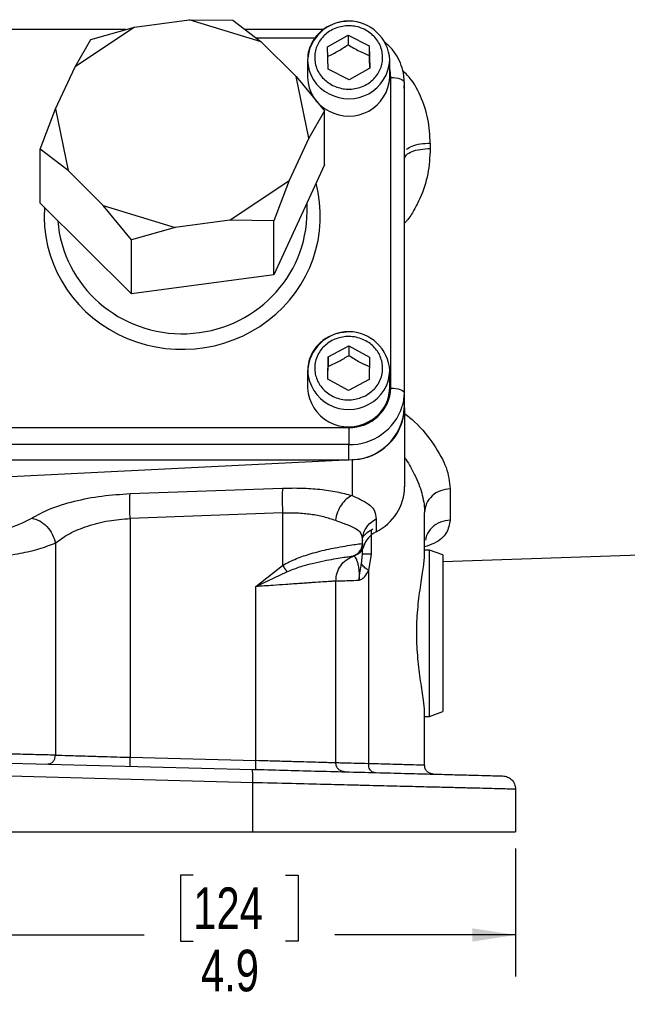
# Model space of a CAD drawing. Header units: inches. Extents: x 0.1 to 16.9, y 0.1 to 10.9.
# Tile 4 of 12: x 4.1 to 5.9, y 3.9 to 6.8. Entities that reach past the tile are written whole.
import ezdxf

# ---------------------------------------------------------------- set-up
doc = ezdxf.new("R2010")
doc.units = ezdxf.units.IN
doc.header["$MEASUREMENT"] = 0
doc.layers.add('DIMENSION', color=7, linetype='Continuous')
doc.styles.add('SLDTEXTSTYLE0', font='TXT', dxfattribs={"width": 0.75})
doc.dimstyles.new('SLDDIMSTYLE0', dxfattribs={"dimtxt": 0.125, "dimasz": 0.13, "dimexe": 0, "dimexo": 0.0625, "dimgap": 0.03125, "dimtad": 0, "dimtih": 1, "dimtoh": 1, "dimdec": 1, "dimlfac": 1.5, "dimrnd": 1e-09, "dimzin": 12, "dimdsep": 46, "dimtxsty": 'SLDTEXTSTYLE0', "dimsah": 1, "dimcen": 0.09, "dimadec": 0, "dimazin": 3, "dimtfac": 1, "dimtdec": 1, "dimtofl": 0, "dimtmove": 0, "dimatfit": 3, "dimfxl": 0, "dimfrac": 2, "dimtolj": 1, "dimtzin": 12, "dimarcsym": 0})

# ---------------------------------------------------------------- blocks, each defined once
blk = doc.blocks.new('_D_4')
at = {"layer": 'DIMENSION'}
for p, q in [((2.3442, 4.3329), (2.3442, 3.9481)), ((5.5975, 4.3329), (5.5975, 3.9481)), ((4.6293, 4.2531), (4.5912, 4.2531)), ((4.5912, 4.2531), (4.5912, 4.0547)), ((4.9064, 4.2531), (4.9445, 4.2531)), ((4.9445, 4.2531), (4.9445, 4.0547)), ((2.3442, 4.0731), (4.4816, 4.0731)), ((4.5912, 4.0547), (4.6293, 4.0547)), ((4.9445, 4.0547), (4.9064, 4.0547)), ((5.5975, 4.0731), (5.0541, 4.0731))]:
    blk.add_line(p, q, dxfattribs=at)
for points in [[(2.3442, 4.0731), (2.4742, 4.0531), (2.4742, 4.0931)], [(5.5975, 4.0731), (5.4675, 4.0931), (5.4675, 4.0531)]]:
    blk.add_solid(points, dxfattribs=at)
at = {"layer": 'DIMENSION', "char_height": 0.125, "attachment_point": 1, "style": 'SLDTEXTSTYLE0'}
for s, insert in [('124', (4.6293, 4.2158)), ('4.9', (4.6524, 4.0288))]:
    blk.add_mtext(s, dxfattribs=dict(at, insert=insert))

msp = doc.modelspace()

# ---------------------------------------------------------------- linework, layer by layer
at = {"color": 7, "linetype": 'Continuous', "lineweight": 25}
for p, q in [((4.453, 6.8012), (4.6171, 6.8233)), ((4.8333, 6.7571), (4.6171, 6.8233)), ((4.6171, 6.8233), (4.7487, 6.8217)), ((4.7487, 6.8217), (4.8333, 6.7571)), ((4.4269, 6.7939), (2.8462, 6.7939)), ((4.453, 6.8012), (4.2745, 6.6819)), ((4.3214, 6.7642), (4.453, 6.8012)), ((5.0205, 6.7939), (4.785, 6.7939)), ((5.0329, 6.7418), (5.0943, 6.7769)), ((5.0943, 6.7769), (5.1576, 6.7448)), ((5.0943, 6.7769), (5.0943, 6.7482)), ((4.2745, 6.6819), (4.3214, 6.7642)), ((4.8333, 6.7571), (4.9388, 6.6524)), ((5.0348, 6.6746), (5.0329, 6.7418)), ((5.1576, 6.7448), (5.1594, 6.6776)), ((5.1576, 6.7448), (5.1576, 6.7161)), ((4.9729, 6.7021), (4.9729, 6.65)), ((5.2195, 6.65), (5.2195, 6.7021)), ((4.2159, 6.5552), (4.2745, 6.6819)), ((5.098, 6.6425), (5.0348, 6.6746)), ((5.1594, 6.6776), (5.098, 6.6425)), ((4.9765, 6.4669), (4.9388, 6.6524)), ((4.9388, 6.6524), (5.0234, 6.5492)), ((5.2229, 5.7164), (5.2229, 6.65)), ((5.2629, 6.6356), (5.2629, 5.7021)), ((5.2642, 6.6061), (5.2629, 6.6258)), ((5.2642, 5.6567), (5.2642, 6.6061)), ((4.169, 6.4342), (4.2159, 6.5552)), ((4.2159, 6.5552), (4.2536, 6.3697)), ((5.0234, 6.5492), (4.9765, 6.4669)), ((5.0234, 6.387), (5.0234, 6.5492)), ((4.9765, 6.4669), (4.9179, 6.3402)), ((5.3414, 6.4527), (5.3414, 6.4363)), ((4.169, 6.272), (4.169, 6.4342)), ((4.2536, 6.3697), (4.169, 6.4342)), ((4.3591, 6.265), (4.2536, 6.3697)), ((5.0234, 6.387), (4.8709, 6.057)), ((4.7394, 6.2209), (4.9179, 6.3402)), ((4.9179, 6.3402), (4.8709, 6.2192)), ((4.9712, 6.2472), (4.9712, 6.274)), ((4.4437, 5.9996), (4.169, 6.272)), ((4.4437, 6.1618), (4.3591, 6.265)), ((4.3591, 6.265), (4.5753, 6.1988)), ((4.7394, 6.2209), (4.5753, 6.1988)), ((4.8709, 6.2192), (4.7394, 6.2209)), ((4.8709, 6.057), (4.8709, 6.2192)), ((4.5753, 6.1988), (4.4437, 6.1618)), ((4.4437, 5.9996), (4.4437, 6.1618)), ((4.8709, 6.057), (4.4437, 5.9996)), ((5.0342, 5.8103), (5.0969, 5.8433)), ((5.0969, 5.8433), (5.1589, 5.8092)), ((5.0969, 5.8433), (5.0969, 5.8147)), ((5.0335, 5.7431), (5.0342, 5.8103)), ((5.0342, 5.8103), (5.0342, 5.7816)), ((5.1589, 5.8092), (5.1582, 5.7419)), ((4.9729, 5.7685), (4.9729, 5.7164)), ((5.0955, 5.7089), (5.0335, 5.7431)), ((5.1582, 5.7419), (5.0955, 5.7089)), ((5.2195, 5.7164), (5.2195, 5.7685)), ((5.2629, 5.7021), (5.2629, 5.6567)), ((5.2642, 5.6567), (5.2642, 5.4201)), ((2.8462, 5.5981), (5.0962, 5.5981)), ((5.0962, 5.5981), (5.0962, 5.5465)), ((5.0962, 5.5465), (2.8462, 5.5465)), ((5.0962, 5.5011), (5.0962, 5.5465)), ((2.8462, 5.5011), (5.0962, 5.5011)), ((3.9709, 5.4457), (5.1062, 5.5013)), ((5.1062, 5.5013), (5.1062, 5.3936)), ((4.4396, 5.3992), (4.8974, 5.4157)), ((5.4014, 5.4139), (5.4014, 5.3199)), ((4.8974, 5.3411), (4.4396, 5.3247)), ((4.8974, 5.3411), (4.8974, 5.1834)), ((5.3242, 5.2147), (5.3242, 5.3427)), ((4.4396, 5.3247), (4.4396, 4.6069)), ((5.1786, 5.3234), (5.1786, 5.2842)), ((4.2152, 5.2511), (4.2152, 4.6134)), ((5.1375, 5.2497), (5.1375, 5.2581)), ((5.1375, 5.2497), (5.1375, 5.2497)), ((5.1375, 5.2474), (5.1375, 5.2497)), ((5.1108, 5.2119), (5.1109, 5.212)), ((5.1126, 5.2125), (5.1148, 5.2132)), ((5.1148, 5.2132), (5.1156, 5.2135)), ((5.1156, 5.2135), (5.1176, 5.2142)), ((5.1176, 5.2142), (5.1176, 5.2145)), ((5.1348, 5.1887), (5.1375, 5.2176)), ((5.1375, 5.2176), (5.1375, 5.2348)), ((5.1633, 5.2176), (5.1561, 5.1683)), ((5.3389, 5.2296), (5.3242, 5.2296)), ((5.3789, 5.2151), (5.3389, 5.2296)), ((5.3389, 4.9796), (5.3389, 5.2296)), ((5.3789, 5.1951), (6.3319, 5.2284)), ((5.3789, 5.2151), (5.3789, 4.9796)), ((4.8174, 5.12), (4.8974, 5.1834)), ((4.8174, 5.12), (4.9106, 5.1644)), ((5.1561, 5.1683), (5.1561, 4.5877)), ((4.8174, 4.597), (4.8174, 5.12)), ((5.0575, 4.5901), (5.0575, 5.1365)), ((5.3389, 4.7295), (5.3389, 4.9796)), ((5.3789, 4.9796), (5.3789, 4.7441)), ((5.3242, 4.5831), (5.3242, 4.7444)), ((5.3389, 4.7295), (5.3789, 4.7441)), ((5.3242, 4.7295), (5.3389, 4.7295)), ((3.9709, 4.5926), (4.8068, 4.5707)), ((4.4396, 4.6069), (4.8174, 4.597)), ((4.8078, 4.5307), (3.9709, 4.5526)), ((4.8078, 4.3829), (4.8078, 4.5307)), ((5.5975, 4.511), (5.5975, 4.3829)), ((3.9709, 4.3829), (4.8078, 4.3829)), ((4.8078, 4.3829), (5.5975, 4.3829))]:
    msp.add_line(p, q, dxfattribs=at)
at = {"color": 8, "linetype": 'Continuous', "lineweight": 25}
for p, q in [((4.9953, 6.7682), (4.8187, 6.7682)), ((5.1633, 5.2897), (5.1633, 5.2176)), ((5.1409, 5.2406), (5.1406, 5.2415))]:
    msp.add_line(p, q, dxfattribs=at)
at = {"color": 8, "linetype": 'Continuous', "lineweight": 25, "flags": 128}
msp.add_lwpolyline([(5.2229, 6.65), (5.2204, 6.673), (5.2195, 6.6769)], dxfattribs=at)
at = {"color": 7, "linetype": 'Continuous', "lineweight": 25, "flags": 128}
for points in [[(5.2229, 6.65), (5.2307, 6.6497), (5.2382, 6.6489), (5.2451, 6.6476), (5.2511, 6.6458), (5.2561, 6.6436), (5.2598, 6.6411), (5.2621, 6.6384), (5.2629, 6.6356)], [(5.2229, 5.7164), (5.2307, 5.7161), (5.2382, 5.7153), (5.2451, 5.714), (5.2511, 5.7122), (5.2561, 5.71), (5.2598, 5.7076), (5.2621, 5.7049), (5.2629, 5.7021)], [(5.2629, 5.7021), (5.2597, 5.6717), (5.2572, 5.6617)]]:
    msp.add_lwpolyline(points, dxfattribs=at)
at = {"color": 7, "linetype": 'Continuous', "lineweight": 25}
for centre, radius, start, end in [((5.0962, 6.6957), 0.1235, 2.976, 177.024), ((5.0865, 6.6513), 0.1137, 180.6471, 244.3351), ((5.0967, 6.6565), 0.123, 241.0893, 356.9767), ((5.0962, 5.7621), 0.1235, 2.9769, 177.0231), ((5.0955, 5.7224), 0.1227, 182.822, 299.9833), ((5.1003, 5.7208), 0.1227, 268.1002, 357.965), ((5.1056, 5.7179), 0.1139, 296.7029, 359.2461), ((5.1015, 5.6624), 0.1614, 268.1002, 357.965), ((5.1035, 5.662), 0.1607, 270.9641, 358.0995), ((5.1099, 5.4224), 0.1543, 296.448, 359.1655), ((5.213, 5.2165), 0.0759, 116.9064, 161.5208)]:
    msp.add_arc(centre, radius, start, end, dxfattribs=at)
at = {"color": 8, "linetype": 'Continuous', "lineweight": 25}
for centre, radius, start, end in [((5.0865, 6.7033), 0.1137, 180.6471, 244.3351), ((5.0967, 6.7085), 0.123, 241.0893, 356.9767), ((5.0955, 5.7745), 0.1227, 182.822, 299.9833), ((5.1056, 5.77), 0.1139, 296.7029, 359.2461), ((5.0994, 5.7121), 0.1656, 268.8999, 342.3118)]:
    msp.add_arc(centre, radius, start, end, dxfattribs=at)
for centre, major_axis, ratio, start_param, end_param in [((4.5962, 6.2329), (0.415, 0), 0.964296, 3.076148, 6.53441), ((4.5962, 6.2472), (0.375, 0), 0.980315, 3.217926, 6.283185)]:
    msp.add_ellipse(centre, major_axis=major_axis, ratio=ratio, start_param=start_param, end_param=end_param, dxfattribs=at)
at = {"color": 7, "linetype": 'Continuous', "lineweight": 25}
for points, knots in [([(5.0962, 6.8186), (5.0861, 6.818), (5.0719, 6.8171), (5.052, 6.8112), (5.0357, 6.8043), (5.018, 6.793), (5.0017, 6.778), (4.9877, 6.7593), (4.978, 6.7372), (4.9731, 6.7206), (4.9734, 6.7119), (4.9734, 6.7115)], [0, 0, 0, 0, 0.165358, 0.23166, 0.341826, 0.45677, 0.580854, 0.71181, 0.849322, 0.993714, 1, 1, 1, 1]), ([(5.0475, 6.626), (5.0368, 6.6329), (5.0205, 6.6434), (5.0057, 6.6644), (4.9977, 6.6825), (4.9938, 6.7018), (4.9943, 6.7268), (5.0044, 6.7563), (5.0255, 6.7802), (5.0476, 6.7942), (5.0671, 6.8017), (5.0877, 6.8053), (5.1145, 6.8048), (5.1461, 6.7954), (5.1717, 6.7757), (5.1867, 6.755), (5.1947, 6.7369), (5.1985, 6.7176), (5.198, 6.6926), (5.188, 6.6631), (5.1669, 6.6392), (5.1447, 6.6252), (5.1253, 6.6177), (5.1047, 6.6142), (5.0777, 6.6144), (5.0594, 6.6214), (5.0475, 6.626)], [0, 0, 0, 0, 0.059864, 0.09209, 0.125, 0.15791, 0.190136, 0.25, 0.309864, 0.34209, 0.375, 0.40791, 0.440136, 0.5, 0.559864, 0.59209, 0.625, 0.65791, 0.690136, 0.75, 0.809864, 0.84209, 0.875, 0.90791, 0.940136, 1, 1, 1, 1]), ([(5.0329, 6.7131), (5.0439, 6.7184), (5.0644, 6.7281), (5.0848, 6.7419), (5.0943, 6.7482)], [0, 0, 0, 0, 0.534747, 1, 1, 1, 1]), ([(5.0943, 6.7482), (5.1056, 6.7415), (5.1268, 6.7288), (5.1478, 6.7201), (5.1576, 6.7161)], [0, 0, 0, 0, 0.534747, 1, 1, 1, 1]), ([(5.2629, 6.6356), (5.2626, 6.6421), (5.2619, 6.6591), (5.2553, 6.6863), (5.2414, 6.7152), (5.2238, 6.7394), (5.209, 6.7515), (5.2025, 6.7568)], [0, 0, 0, 0, 0.139447, 0.367837, 0.596322, 0.825165, 1, 1, 1, 1]), ([(5.1576, 6.7161), (5.1579, 6.7028), (5.1583, 6.689), (5.1586, 6.6775), (5.1586, 6.6771)], [0, 0, 0, 0, 0.97038, 1, 1, 1, 1]), ([(5.0962, 5.885), (5.0861, 5.8844), (5.0719, 5.8835), (5.052, 5.8776), (5.0357, 5.8707), (5.018, 5.8594), (5.0017, 5.8445), (4.9877, 5.8257), (4.9778, 5.8036), (4.9726, 5.7824), (4.9734, 5.769), (4.9737, 5.7639)], [0, 0, 0, 0, 0.153052, 0.21442, 0.316388, 0.422778, 0.537628, 0.658839, 0.786118, 0.919764, 1, 1, 1, 1]), ([(5.1463, 5.6932), (5.1345, 5.6884), (5.1163, 5.6811), (5.0893, 5.6805), (5.0686, 5.6837), (5.0491, 5.6909), (5.0267, 5.7046), (5.0052, 5.7282), (4.9946, 5.7575), (4.9937, 5.7825), (4.9972, 5.8019), (5.0049, 5.8201), (5.0196, 5.841), (5.0448, 5.8611), (5.0763, 5.8709), (5.103, 5.8718), (5.1238, 5.8685), (5.1433, 5.8613), (5.1657, 5.8477), (5.1872, 5.8241), (5.1977, 5.7947), (5.1987, 5.7697), (5.1952, 5.7504), (5.1874, 5.7322), (5.173, 5.7109), (5.1568, 5.7002), (5.1463, 5.6932)], [0, 0, 0, 0, 0.059864, 0.09209, 0.125, 0.15791, 0.190136, 0.25, 0.309864, 0.34209, 0.375, 0.40791, 0.440136, 0.5, 0.559864, 0.59209, 0.625, 0.65791, 0.690136, 0.75, 0.809864, 0.84209, 0.875, 0.90791, 0.940136, 1, 1, 1, 1]), ([(5.0342, 5.7816), (5.0454, 5.7865), (5.0663, 5.7956), (5.0872, 5.8086), (5.0969, 5.8147)], [0, 0, 0, 0, 0.534747, 1, 1, 1, 1]), ([(5.0969, 5.8147), (5.108, 5.8075), (5.1287, 5.7942), (5.1493, 5.7848), (5.1589, 5.7805)], [0, 0, 0, 0, 0.534747, 1, 1, 1, 1]), ([(5.0338, 5.7429), (5.0338, 5.7447), (5.034, 5.7563), (5.0341, 5.7701), (5.0342, 5.7816)], [0, 0, 0, 0, 0.157195, 1, 1, 1, 1]), ([(4.8974, 5.4157), (4.9165, 5.4161), (4.9549, 5.4167), (5.0103, 5.4127), (5.0622, 5.4053), (5.0916, 5.3975), (5.1062, 5.3936)], [0, 0, 0, 0, 0.246357, 0.496982, 0.74919, 1, 1, 1, 1]), ([(4.1444, 5.3257), (4.1617, 5.3352), (4.1967, 5.3545), (4.27, 5.3773), (4.3528, 5.3936), (4.4111, 5.3974), (4.4396, 5.3992)], [0, 0, 0, 0, 0.251919, 0.508037, 0.759698, 1, 1, 1, 1]), ([(5.1062, 5.3936), (5.1004, 5.3905), (5.0887, 5.3841), (5.0736, 5.366), (5.0617, 5.3438), (5.058, 5.3273), (5.0561, 5.3191)], [0, 0, 0, 0, 0.250006, 0.499998, 0.750005, 1, 1, 1, 1]), ([(5.1062, 5.3936), (5.1171, 5.3886), (5.1396, 5.3783), (5.1618, 5.3643), (5.1761, 5.347), (5.1778, 5.3313), (5.1786, 5.3234)], [0, 0, 0, 0, 0.231639, 0.476918, 0.734744, 1, 1, 1, 1]), ([(3.9709, 5.2793), (3.9878, 5.2809), (4.0224, 5.284), (4.0707, 5.2945), (4.1134, 5.3084), (4.1341, 5.3199), (4.1444, 5.3257)], [0, 0, 0, 0, 0.240965, 0.492289, 0.747829, 1, 1, 1, 1]), ([(4.1444, 5.3257), (4.1525, 5.3234), (4.1687, 5.3188), (4.1905, 5.3011), (4.2076, 5.2778), (4.2127, 5.26), (4.2152, 5.2511)], [0, 0, 0, 0, 0.249994, 0.499976, 0.749984, 1, 1, 1, 1]), ([(4.8974, 5.3411), (4.912, 5.3415), (4.9413, 5.3421), (4.9831, 5.3381), (5.0225, 5.3308), (5.0448, 5.323), (5.0561, 5.3191)], [0, 0, 0, 0, 0.2463996, 0.4948313, 0.7420557, 1, 1, 1, 1]), ([(4.2152, 5.2511), (4.2284, 5.2606), (4.2547, 5.2798), (4.3104, 5.3026), (4.3734, 5.319), (4.4179, 5.3228), (4.4396, 5.3247)], [0, 0, 0, 0, 0.25601, 0.513417, 0.763374, 1, 1, 1, 1]), ([(5.0561, 5.3191), (5.0683, 5.3147), (5.0926, 5.3059), (5.1183, 5.2955), (5.1347, 5.2812), (5.1366, 5.2658), (5.1375, 5.2581)], [0, 0, 0, 0, 0.247971, 0.49533, 0.745303, 1, 1, 1, 1]), ([(3.9709, 5.2045), (3.9946, 5.2059), (4.0429, 5.2089), (4.1096, 5.2191), (4.1703, 5.2331), (4.1997, 5.2449), (4.2152, 5.2511)], [0, 0, 0, 0, 0.242802, 0.495767, 0.734135, 1, 1, 1, 1]), ([(4.8974, 5.1834), (4.904, 5.1871), (4.9177, 5.1948), (4.9392, 5.204), (4.9613, 5.2122), (4.9849, 5.2196), (5.0105, 5.2265), (5.0373, 5.2328), (5.0659, 5.2385), (5.0943, 5.2434), (5.1179, 5.2469), (5.1337, 5.249), (5.1362, 5.2494), (5.1375, 5.2497)], [0, 0, 0, 0, 0.05804, 0.121656, 0.181764, 0.245538, 0.323978, 0.407603, 0.496572, 0.617574, 0.748497, 0.871284, 1, 1, 1, 1]), ([(5.1108, 5.2119), (5.115, 5.2139), (5.1234, 5.2178), (5.1317, 5.2279), (5.1366, 5.2388), (5.1372, 5.246), (5.1375, 5.2497)], [0, 0, 0, 0, 0.27977, 0.559537, 0.779763, 1, 1, 1, 1]), ([(5.1409, 5.2406), (5.1401, 5.2377), (5.1384, 5.2321), (5.1334, 5.2247), (5.1265, 5.2182), (5.1205, 5.2155), (5.1176, 5.2142)], [0, 0, 0, 0, 0.25192, 0.503164, 0.752496, 1, 1, 1, 1]), ([(5.1348, 5.235), (5.1349, 5.2352), (5.1358, 5.2371), (5.1368, 5.2405), (5.137, 5.2433), (5.1372, 5.2446)], [0, 0, 0, 0, 0.055567, 0.568, 1, 1, 1, 1]), ([(4.9106, 5.1644), (4.9233, 5.1695), (4.949, 5.1798), (4.9868, 5.1899), (5.0218, 5.1977), (5.0525, 5.2033), (5.0776, 5.2073), (5.0961, 5.2099), (5.1081, 5.2115), (5.1099, 5.2118), (5.1108, 5.2119)], [0, 0, 0, 0, 0.122415, 0.247577, 0.37369, 0.499666, 0.625316, 0.750635, 0.875305, 1, 1, 1, 1]), ([(5.1109, 5.212), (5.1114, 5.2117), (5.1123, 5.2112), (5.118, 5.2054), (5.1225, 5.1937), (5.1254, 5.1808), (5.1272, 5.1651), (5.1279, 5.1505), (5.1279, 5.143), (5.1279, 5.1392)], [0, 0, 0, 0, 0.283842, 0.551774, 0.675697, 0.791595, 0.898594, 0.949597, 1, 1, 1, 1]), ([(5.3242, 4.7445), (5.3235, 4.7551), (5.3219, 4.7786), (5.3123, 4.8339), (5.3034, 4.9025), (5.2994, 4.9768), (5.3028, 5.0514), (5.3114, 5.1193), (5.3214, 5.1773), (5.3233, 5.2022), (5.3242, 5.2147)], [0, 0, 0, 0, 0.110557, 0.244359, 0.370145, 0.495459, 0.620747, 0.74649, 0.872816, 1, 1, 1, 1]), ([(5.1279, 5.1392), (5.1279, 5.1392), (5.1279, 5.1392), (5.1279, 5.1392), (5.1279, 5.1392), (5.1279, 5.1392), (5.1279, 5.1392), (5.1279, 5.1392), (5.1279, 5.1392), (5.1279, 5.1392), (5.1279, 5.1392), (5.1279, 5.1392), (5.1279, 5.1395), (5.1279, 5.1402), (5.1279, 5.141), (5.1279, 5.1416), (5.1279, 5.1419), (5.1279, 5.1423), (5.128, 5.143), (5.128, 5.1442), (5.1281, 5.1459), (5.1282, 5.1483), (5.1285, 5.1518), (5.1291, 5.1567), (5.1302, 5.1641), (5.1323, 5.175), (5.1338, 5.1835), (5.1348, 5.1887)], [0, 0, 0, 0, 0.000387, 0.000578, 0.000598, 0.000604, 0.00061, 0.000616, 0.000623, 0.000645, 0.000834, 0.001712, 0.0032, 0.013797, 0.042063, 0.050351, 0.053046, 0.057814, 0.07301, 0.095051, 0.126704, 0.171959, 0.236771, 0.330288, 0.467535, 0.67471, 1, 1, 1, 1]), ([(5.1561, 5.1683), (5.151, 5.1719), (5.1406, 5.1792), (5.1367, 5.1855), (5.1348, 5.1887)], [0, 0, 0, 0, 0.499995, 1, 1, 1, 1]), ([(5.1279, 5.1392), (5.1295, 5.1396), (5.1352, 5.1413), (5.1456, 5.1506), (5.1524, 5.162), (5.1561, 5.1683)], [0, 0, 0, 0, 0.139884, 0.52827, 1, 1, 1, 1]), ([(5.0575, 5.1365), (5.0567, 5.1365), (5.055, 5.1364), (5.0415, 5.1354), (5.0197, 5.1339), (4.9946, 5.1322), (4.9712, 5.1306), (4.9521, 5.1293), (4.9306, 5.1278), (4.9031, 5.1259), (4.8655, 5.1233), (4.8348, 5.1212), (4.8174, 5.12)], [0, 0, 0, 0, 0.120065, 0.243321, 0.369788, 0.49948, 0.559839, 0.623234, 0.689668, 0.759139, 0.864253, 1, 1, 1, 1]), ([(5.0575, 5.1365), (5.0583, 5.1366), (5.06, 5.1366), (5.0738, 5.1372), (5.0954, 5.138), (5.117, 5.1388), (5.1279, 5.1392)], [0, 0, 0, 0, 0.241763, 0.489012, 0.741755, 1, 1, 1, 1]), ([(4.2152, 4.6134), (4.2012, 4.6138), (4.1719, 4.6145), (4.1118, 4.6159), (4.0431, 4.6175), (3.9949, 4.6187), (3.9709, 4.6192)], [0, 0, 0, 0, 0.238722, 0.499969, 0.74998, 1, 1, 1, 1]), ([(4.1923, 4.5868), (4.1956, 4.5872), (4.2023, 4.5881), (4.2098, 4.5952), (4.2144, 4.6041), (4.215, 4.6103), (4.2152, 4.6134)], [0, 0, 0, 0, 0.2796, 0.55921, 0.77958, 1, 1, 1, 1]), ([(4.2152, 4.6134), (4.228, 4.6131), (4.2548, 4.6123), (4.3065, 4.6108), (4.369, 4.609), (4.413, 4.6077), (4.4396, 4.6069)], [0, 0, 0, 0, 0.23784, 0.500044, 0.698604, 1, 1, 1, 1]), ([(5.0575, 4.5901), (5.0567, 4.5901), (5.055, 4.5902), (5.0415, 4.5906), (5.0197, 4.5912), (4.9896, 4.5921), (4.9519, 4.5932), (4.9154, 4.5942), (4.8816, 4.5952), (4.8517, 4.5961), (4.8294, 4.5967), (4.8174, 4.597)], [0, 0, 0, 0, 0.120191, 0.243561, 0.370113, 0.499848, 0.623463, 0.75913, 0.825792, 0.906085, 1, 1, 1, 1]), ([(5.1561, 4.5877), (5.1408, 4.5881), (5.1107, 4.5888), (5.0802, 4.5895), (5.061, 4.59), (5.0587, 4.5901), (5.0575, 4.5901)], [0, 0, 0, 0, 0.2619814, 0.5159738, 0.7619793, 1, 1, 1, 1]), ([(5.1731, 4.5611), (5.1706, 4.5616), (5.1655, 4.5628), (5.1599, 4.5699), (5.1566, 4.5786), (5.1563, 4.5847), (5.1561, 4.5877)], [0, 0, 0, 0, 0.279634, 0.559249, 0.779637, 1, 1, 1, 1]), ([(5.3242, 4.5831), (5.3221, 4.5832), (5.3178, 4.5833), (5.2836, 4.5842), (5.2314, 4.5857), (5.1817, 4.587), (5.1561, 4.5877)], [0, 0, 0, 0, 0.2481, 0.499972, 0.743507, 1, 1, 1, 1]), ([(4.8068, 4.5707), (4.838, 4.5699), (4.9013, 4.5682), (4.9955, 4.5657), (5.0892, 4.5633), (5.1799, 4.5609), (5.2652, 4.5587), (5.3424, 4.5567), (5.4095, 4.5549), (5.465, 4.5534), (5.5078, 4.5523), (5.5374, 4.5515), (5.5553, 4.5511), (5.5575, 4.551), (5.5586, 4.551)], [0, 0, 0, 0, 0.078032, 0.158314, 0.24071, 0.326281, 0.412792, 0.500054, 0.587301, 0.6738, 0.759364, 0.841727, 0.921989, 1, 1, 1, 1]), ([(5.5975, 4.511), (5.5963, 4.511), (5.594, 4.5111), (5.5745, 4.5116), (5.5457, 4.5123), (5.5099, 4.5132), (5.4702, 4.5142), (5.4233, 4.5154), (5.3782, 4.5165), (5.3381, 4.5175), (5.3051, 4.5183), (5.2696, 4.5192), (5.2316, 4.5201), (5.1909, 4.5211), (5.1478, 4.5222), (5.0924, 4.5236), (5.0188, 4.5254), (4.9204, 4.5279), (4.8472, 4.5297), (4.8078, 4.5307)], [0, 0, 0, 0, 0.079768, 0.160951, 0.243549, 0.306446, 0.370139, 0.43463, 0.49992, 0.534019, 0.569107, 0.605181, 0.642244, 0.680293, 0.719331, 0.759355, 0.825954, 0.906172, 1, 1, 1, 1])]:
    msp.add_open_spline(points, degree=3, knots=knots, dxfattribs=at)
at = {"color": 8, "linetype": 'Continuous', "lineweight": 25}
for points, knots in [([(5.3414, 6.4527), (5.3401, 6.4767), (5.3376, 6.5248), (5.3132, 6.5942), (5.2868, 6.6449), (5.2629, 6.6653), (5.2582, 6.6693)], [0, 0, 0, 0, 0.307872, 0.616024, 0.925223, 1, 1, 1, 1]), ([(5.3414, 6.4363), (5.3398, 6.4106), (5.3367, 6.3589), (5.3164, 6.2973), (5.293, 6.2516), (5.2775, 6.2265), (5.2666, 6.2142), (5.2642, 6.2115)], [0, 0, 0, 0, 0.317338, 0.635842, 0.799051, 0.95607, 1, 1, 1, 1]), ([(5.2642, 5.6404), (5.2743, 5.6321), (5.3114, 5.6016), (5.3544, 5.5455), (5.3939, 5.4766), (5.3989, 5.4348), (5.4014, 5.4139)], [0, 0, 0, 0, 0.111475, 0.408962, 0.704836, 1, 1, 1, 1]), ([(5.2642, 5.5076), (5.2657, 5.5054), (5.2722, 5.4961), (5.2838, 5.4763), (5.2979, 5.4495), (5.3096, 5.421), (5.3179, 5.3939), (5.3232, 5.3676), (5.3239, 5.3508), (5.3242, 5.3427)], [0, 0, 0, 0, 0.037509, 0.161912, 0.345704, 0.508489, 0.670338, 0.839879, 1, 1, 1, 1]), ([(5.4014, 5.3199), (5.3988, 5.3066), (5.3936, 5.2799), (5.3651, 5.2535), (5.3339, 5.2424), (5.3242, 5.2389)], [0, 0, 0, 0, 0.406373, 0.814211, 1, 1, 1, 1]), ([(5.4014, 5.3199), (5.3912, 5.3185), (5.3707, 5.3157), (5.3456, 5.2981), (5.33, 5.2783), (5.3279, 5.2643), (5.3273, 5.2598)], [0, 0, 0, 0, 0.28815, 0.576299, 0.864449, 1, 1, 1, 1])]:
    msp.add_open_spline(points, degree=3, knots=knots, dxfattribs=at)
msp.add_open_spline([(5.27, 6.4341), (5.2749, 6.4374), (5.2847, 6.4441), (5.3109, 6.451), (5.3312, 6.4521), (5.3414, 6.4527)], degree=3, dxfattribs=at)
at = {"color": 7, "linetype": 'Continuous', "lineweight": 25}
for points in [[(5.2642, 6.4059), (5.2653, 6.4098), (5.2676, 6.4176), (5.2854, 6.4275), (5.3108, 6.4346), (5.3312, 6.4358), (5.3414, 6.4363)], [(4.8974, 5.4157), (4.8972, 5.4122), (4.8967, 5.4051), (4.8965, 5.387), (4.8967, 5.3652), (4.8972, 5.3492), (4.8974, 5.3411)], [(4.4396, 5.3247), (4.4393, 5.3327), (4.4388, 5.3487), (4.4386, 5.3705), (4.4388, 5.3886), (4.4393, 5.3957), (4.4396, 5.3992)], [(5.4014, 5.4139), (5.3912, 5.4126), (5.3708, 5.4099), (5.3454, 5.3933), (5.3276, 5.3701), (5.3253, 5.3518), (5.3242, 5.3427)], [(5.1375, 5.2581), (5.1381, 5.2647), (5.1392, 5.278), (5.1478, 5.2963), (5.1608, 5.3124), (5.1727, 5.3197), (5.1786, 5.3234)], [(5.1382, 5.2686), (5.1426, 5.2735), (5.1515, 5.2832), (5.1631, 5.29), (5.1689, 5.2934)], [(5.1375, 5.2497), (5.1372, 5.2456), (5.1364, 5.2373), (5.1306, 5.2262), (5.1221, 5.2171), (5.1146, 5.2137), (5.1109, 5.212)], [(5.0575, 5.1365), (5.0583, 5.1447), (5.0597, 5.1612), (5.0713, 5.1834), (5.0883, 5.2017), (5.1033, 5.2085), (5.1108, 5.2119)], [(5.1633, 5.2176), (5.1594, 5.2176), (5.1518, 5.2176), (5.1438, 5.2176), (5.1385, 5.2176), (5.1378, 5.2176), (5.1375, 5.2176)], [(4.8974, 5.1834), (4.8999, 5.18), (4.9047, 5.1732), (4.9087, 5.1673), (4.9106, 5.1644)], [(4.4403, 4.5803), (4.4401, 4.5807), (4.4398, 4.5815), (4.4395, 4.5877), (4.4394, 4.5965), (4.4395, 4.6034), (4.4396, 4.6069)], [(4.8181, 4.5704), (4.818, 4.5708), (4.8176, 4.5716), (4.8173, 4.5778), (4.8172, 4.5866), (4.8174, 4.5935), (4.8174, 4.597)], [(5.0835, 4.5634), (5.0801, 4.5639), (5.0732, 4.5649), (5.0647, 4.5711), (5.0587, 4.5798), (5.0579, 4.5867), (5.0575, 4.5901)], [(4.8078, 4.5307), (4.8079, 4.5359), (4.8081, 4.5464), (4.808, 4.5596), (4.8075, 4.5689), (4.807, 4.5701), (4.8068, 4.5707)], [(5.3502, 4.5565), (5.3467, 4.5569), (5.3399, 4.5579), (5.3313, 4.5641), (5.3253, 4.5728), (5.3246, 4.5797), (5.3242, 4.5831)], [(5.5586, 4.551), (5.5637, 4.5503), (5.574, 4.5488), (5.5868, 4.5395), (5.5958, 4.5265), (5.5969, 4.5162), (5.5975, 4.511)]]:
    msp.add_open_spline(points, degree=3, dxfattribs=at)

# ---------------------------------------------------------------- dimensions: what is measured, and where the dimension line sits
at = {"layer": 'DIMENSION'}
dim = msp.add_linear_dim(base=(5.5975, 4.0731), p1=(2.3442, 4.3829), p2=(5.5975, 4.3829), dimstyle='SLDDIMSTYLE0', dxfattribs=at)
dim.commit()
dim.dimension.update_dxf_attribs({"geometry": '_D_4', "text_midpoint": (4.7679, 4.0731), "dimtype": 160})

doc.saveas('drawing.dxf')
